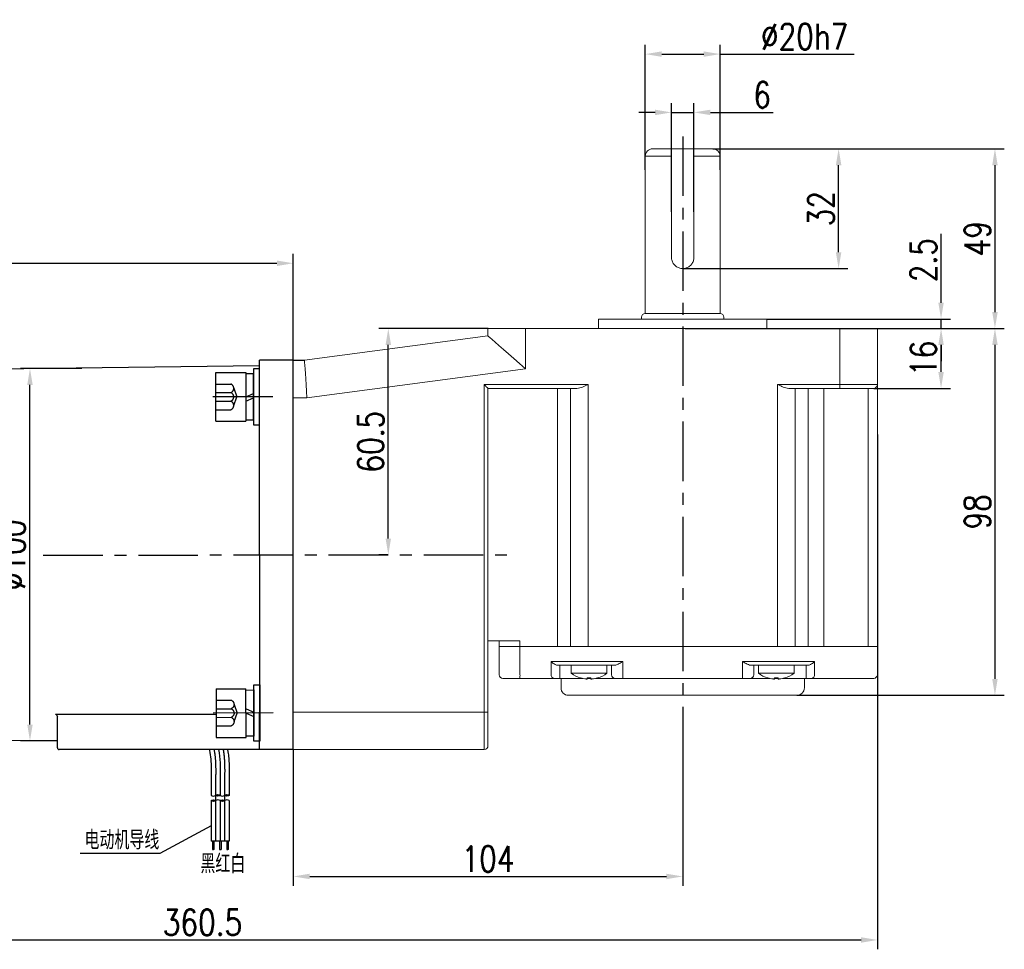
# Model space of a CAD drawing. Header units: inches. Extents: x 675 to 6233, y 11 to 1887.
# Tile 34 of 48: x 4597 to 4807, y 1348 to 1546. Entities that reach past the tile are written whole.
import ezdxf

# ---------------------------------------------------------------- set-up
doc = ezdxf.new("R2010")
doc.units = ezdxf.units.IN
doc.header["$LTSCALE"] = 10
doc.header["$MEASUREMENT"] = 0
doc.linetypes.add('CENTER', pattern=[10.16, 6.35, -1.27, 1.27, -1.27])
doc.linetypes.add('HIDDEN', pattern=[1.905, 1.27, -0.635])
for name, color, linetype in [('1轮廓实线层', 7, 'Continuous'), ('2细线层', 4, 'Continuous'), ('3中心线层', 1, 'CENTER'), ('4虚线层', 6, 'HIDDEN'), ('5剖面线层', 2, 'Continuous'), ('6文字层', 3, 'Continuous'), ('7标注层', 4, 'Continuous')]:
    doc.layers.add(name, color=color, linetype=linetype)
doc.styles.add('PC_TEXTSTYLE', font='isocp.shx', dxfattribs={"width": 0.8, "bigfont": 'HZFS.SHX'})
doc.styles.add('TH_GBDIM', font='romans.shx', dxfattribs={"width": 0.8, "bigfont": 'gbcbig.shx'})
doc.dimstyles.new('TH_GBDIM', dxfattribs={"dimtxt": 3.5, "dimasz": 2.5, "dimexe": 2, "dimexo": 0, "dimgap": 1, "dimtad": 1, "dimdec": 4, "dimdsep": 46, "dimtxsty": 'TH_GBDIM', "dimcen": 0.09, "dimclrd": 4, "dimclre": 4, "dimclrt": 3, "dimadec": 0, "dimazin": 0, "dimtfac": 1, "dimtdec": 4, "dimtmove": 0, "dimatfit": 3, "dimfxl": 1, "dimtzin": 0, "dimarcsym": 0})
pattern_1 = [(45, (4490.268, 1221.0922), (1.436841, -1.436841), [])]
pattern_2 = [(45, (4488.348, 1221.0922), (1.436841, -1.436841), [])]

# ---------------------------------------------------------------- blocks, each defined once
blk = doc.blocks.new('*D94')
at = {"layer": '7标注层', "color": 4, "lineweight": -2, "transparency": 16777216}
for p, q in [((4491.92, 1431.99), (4491.92, 1496.33)), ((4655.52, 1431.99), (4655.52, 1496.33)), ((4495.42, 1494.33), (4652.02, 1494.33))]:
    blk.add_line(p, q, dxfattribs=at)
at = {"layer": '7标注层', "color": 4, "transparency": 16777216}
for points in [[(4495.42, 1494.91), (4495.42, 1493.74), (4491.92, 1494.33)], [(4652.02, 1494.91), (4652.02, 1493.74), (4655.52, 1494.33)]]:
    blk.add_solid(points, dxfattribs=at)
at = {"layer": 'Defpoints', "color": 0, "transparency": 16777216}
for p in [(4655.52, 1494.33), (4491.92, 1431.99), (4655.52, 1431.99)]:
    blk.add_point(p, dxfattribs=at)
at = {"layer": '7标注层', "color": 3, "transparency": 16777216, "insert": (4573.72, 1498.08), "char_height": 5.5, "attachment_point": 5, "style": 'TH_GBDIM'}
blk.add_mtext('204.5', dxfattribs=at)
blk = doc.blocks.new('*D95')
at = {"layer": '7标注层', "color": 4, "lineweight": -2, "transparency": 16777216}
for p, q in [((4610.32, 1471.83), (4597.26, 1471.83)), ((4599.26, 1395.73), (4599.26, 1468.33)), ((4605.12, 1392.23), (4597.26, 1392.23))]:
    blk.add_line(p, q, dxfattribs=at)
at = {"layer": '7标注层', "color": 4, "transparency": 16777216}
for points in [[(4598.68, 1468.33), (4599.84, 1468.33), (4599.26, 1471.83)], [(4598.68, 1395.73), (4599.84, 1395.73), (4599.26, 1392.23)]]:
    blk.add_solid(points, dxfattribs=at)
at = {"layer": 'Defpoints', "color": 0, "transparency": 16777216}
for p in [(4599.26, 1471.83), (4610.32, 1471.83), (4605.12, 1392.23)]:
    blk.add_point(p, dxfattribs=at)
at = {"layer": '7标注层', "color": 3, "transparency": 16777216, "insert": (4595.51, 1431.99), "char_height": 5.5, "attachment_point": 5, "rotation": 90, "style": 'TH_GBDIM'}
blk.add_mtext('%%C100', dxfattribs=at)
blk = doc.blocks.new('*D97')
at = {"layer": '7标注层', "color": 4, "lineweight": -2, "transparency": 16777216}
for p, q in [((4738.72, 1396.14), (4738.72, 1361.27)), ((4655.52, 1390.39), (4655.52, 1361.27)), ((4659.02, 1363.27), (4735.22, 1363.27))]:
    blk.add_line(p, q, dxfattribs=at)
at = {"layer": '7标注层', "color": 4, "transparency": 16777216}
for points in [[(4659.02, 1363.85), (4659.02, 1362.68), (4655.52, 1363.27)], [(4735.22, 1363.85), (4735.22, 1362.68), (4738.72, 1363.27)]]:
    blk.add_solid(points, dxfattribs=at)
at = {"layer": 'Defpoints', "color": 0, "transparency": 16777216}
for p in [(4738.72, 1396.14), (4655.52, 1390.39), (4738.72, 1363.27)]:
    blk.add_point(p, dxfattribs=at)
at = {"layer": '7标注层', "color": 3, "transparency": 16777216, "insert": (4697.12, 1367.02), "char_height": 5.5, "attachment_point": 5, "style": 'TH_GBDIM'}
blk.add_mtext('104', dxfattribs=at)
blk = doc.blocks.new('*D105')
at = {"layer": '7标注层', "color": 4, "lineweight": -2, "transparency": 16777216}
for p, q in [((4697.12, 1480.39), (4673.82, 1480.39)), ((4675.82, 1435.49), (4675.82, 1476.89)), ((4675.82, 1431.99), (4673.82, 1431.99))]:
    blk.add_line(p, q, dxfattribs=at)
at = {"layer": '7标注层', "color": 4, "transparency": 16777216}
for points in [[(4675.24, 1476.89), (4676.4, 1476.89), (4675.82, 1480.39)], [(4675.24, 1435.49), (4676.4, 1435.49), (4675.82, 1431.99)]]:
    blk.add_solid(points, dxfattribs=at)
at = {"layer": 'Defpoints', "color": 0, "transparency": 16777216}
for p in [(4675.82, 1480.39), (4697.12, 1480.39), (4675.82, 1431.99)]:
    blk.add_point(p, dxfattribs=at)
at = {"layer": '7标注层', "color": 3, "transparency": 16777216, "insert": (4672.07, 1456.19), "char_height": 5.5, "attachment_point": 5, "rotation": 90, "style": 'TH_GBDIM'}
blk.add_mtext('60.5', dxfattribs=at)
blk = doc.blocks.new('*D106')
at = {"layer": '7标注层', "color": 4, "lineweight": -2, "transparency": 16777216}
for p, q in [((4780.32, 1480.39), (4795.91, 1480.39)), ((4793.91, 1471.09), (4793.91, 1476.89)), ((4779.52, 1467.59), (4795.91, 1467.59))]:
    blk.add_line(p, q, dxfattribs=at)
at = {"layer": '7标注层', "color": 4, "transparency": 16777216}
for points in [[(4793.33, 1476.89), (4794.49, 1476.89), (4793.91, 1480.39)], [(4793.33, 1471.09), (4794.49, 1471.09), (4793.91, 1467.59)]]:
    blk.add_solid(points, dxfattribs=at)
at = {"layer": 'Defpoints', "color": 0, "transparency": 16777216}
for p in [(4780.32, 1480.39), (4793.91, 1480.39), (4779.52, 1467.59)]:
    blk.add_point(p, dxfattribs=at)
at = {"layer": '7标注层', "color": 3, "transparency": 16777216, "insert": (4790.16, 1473.99), "char_height": 5.5, "attachment_point": 5, "rotation": 90, "style": 'TH_GBDIM'}
blk.add_mtext('16', dxfattribs=at)
blk = doc.blocks.new('*D107')
at = {"layer": '7标注层', "color": 4, "lineweight": -2, "transparency": 16777216}
for p, q in [((4780.32, 1480.39), (4807.42, 1480.39)), ((4805.42, 1476.89), (4805.42, 1405.49)), ((4763.12, 1401.99), (4807.42, 1401.99))]:
    blk.add_line(p, q, dxfattribs=at)
at = {"layer": '7标注层', "color": 4, "transparency": 16777216}
for points in [[(4804.84, 1476.89), (4806.01, 1476.89), (4805.42, 1480.39)], [(4804.84, 1405.49), (4806.01, 1405.49), (4805.42, 1401.99)]]:
    blk.add_solid(points, dxfattribs=at)
at = {"layer": 'Defpoints', "color": 0, "transparency": 16777216}
for p in [(4780.32, 1480.39), (4763.12, 1401.99), (4805.42, 1401.99)]:
    blk.add_point(p, dxfattribs=at)
at = {"layer": '7标注层', "color": 3, "transparency": 16777216, "insert": (4801.67, 1441.19), "char_height": 5.5, "attachment_point": 5, "rotation": 90, "style": 'TH_GBDIM'}
blk.add_mtext('98', dxfattribs=at)
blk = doc.blocks.new('*D98')
at = {"layer": '7标注层', "color": 4, "lineweight": -2, "transparency": 16777216}
for p, q in [((4745.12, 1518.79), (4807.42, 1518.79)), ((4805.42, 1515.29), (4805.42, 1483.89)), ((4769.86, 1480.39), (4807.42, 1480.39))]:
    blk.add_line(p, q, dxfattribs=at)
at = {"layer": '7标注层', "color": 4, "transparency": 16777216}
for points in [[(4804.84, 1515.29), (4806.01, 1515.29), (4805.42, 1518.79)], [(4804.84, 1483.89), (4806.01, 1483.89), (4805.42, 1480.39)]]:
    blk.add_solid(points, dxfattribs=at)
at = {"layer": 'Defpoints', "color": 0, "transparency": 16777216}
for p in [(4745.12, 1518.79), (4769.86, 1480.39), (4805.42, 1480.39)]:
    blk.add_point(p, dxfattribs=at)
at = {"layer": '7标注层', "color": 3, "transparency": 16777216, "insert": (4801.67, 1499.57), "char_height": 5.5, "attachment_point": 5, "rotation": 90, "style": 'TH_GBDIM'}
blk.add_mtext('49', dxfattribs=at)
blk = doc.blocks.new('*D99')
at = {"layer": '7标注层', "color": 4, "lineweight": -2, "transparency": 16777216}
for p, q in [((4745.12, 1518.79), (4774.02, 1518.79)), ((4772.02, 1496.69), (4772.02, 1515.29)), ((4738.72, 1493.19), (4774.02, 1493.19))]:
    blk.add_line(p, q, dxfattribs=at)
at = {"layer": '7标注层', "color": 4, "transparency": 16777216}
for points in [[(4771.44, 1515.29), (4772.61, 1515.29), (4772.02, 1518.79)], [(4771.44, 1496.69), (4772.61, 1496.69), (4772.02, 1493.19)]]:
    blk.add_solid(points, dxfattribs=at)
at = {"layer": 'Defpoints', "color": 0, "transparency": 16777216}
for p in [(4745.12, 1518.79), (4772.02, 1518.79), (4738.72, 1493.19)]:
    blk.add_point(p, dxfattribs=at)
at = {"layer": '7标注层', "color": 3, "transparency": 16777216, "insert": (4768.27, 1505.99), "char_height": 5.5, "attachment_point": 5, "rotation": 90, "style": 'TH_GBDIM'}
blk.add_mtext('32', dxfattribs=at)
blk = doc.blocks.new('*D101')
at = {"layer": '7标注层', "color": 4, "lineweight": -2, "transparency": 16777216}
for p, q in [((4736.32, 1505.35), (4736.32, 1528.57)), ((4741.12, 1505.35), (4741.12, 1528.57)), ((4732.82, 1526.57), (4729.32, 1526.57)), ((4736.32, 1526.57), (4741.12, 1526.57)), ((4744.62, 1526.57), (4758.05, 1526.57))]:
    blk.add_line(p, q, dxfattribs=at)
at = {"layer": '7标注层', "color": 4, "transparency": 16777216}
for points in [[(4732.82, 1527.15), (4732.82, 1525.99), (4736.32, 1526.57)], [(4744.62, 1527.15), (4744.62, 1525.99), (4741.12, 1526.57)]]:
    blk.add_solid(points, dxfattribs=at)
at = {"layer": 'Defpoints', "color": 0, "transparency": 16777216}
for p in [(4741.12, 1526.57), (4736.32, 1505.35), (4741.12, 1505.35)]:
    blk.add_point(p, dxfattribs=at)
at = {"layer": '7标注层', "color": 3, "transparency": 16777216, "insert": (4755.68, 1530.32), "char_height": 5.5, "attachment_point": 5, "style": 'TH_GBDIM'}
blk.add_mtext('6', dxfattribs=at)
blk = doc.blocks.new('*D102')
at = {"layer": '7标注层', "color": 4, "lineweight": -2, "transparency": 16777216}
for p, q in [((4793.91, 1485.89), (4793.91, 1500.61)), ((4756.72, 1482.39), (4795.91, 1482.39)), ((4793.91, 1480.39), (4793.91, 1482.39)), ((4739.26, 1480.39), (4795.91, 1480.39)), ((4793.91, 1476.89), (4793.91, 1473.39))]:
    blk.add_line(p, q, dxfattribs=at)
at = {"layer": '7标注层', "color": 4, "transparency": 16777216}
for points in [[(4793.33, 1485.89), (4794.49, 1485.89), (4793.91, 1482.39)], [(4793.33, 1476.89), (4794.49, 1476.89), (4793.91, 1480.39)]]:
    blk.add_solid(points, dxfattribs=at)
at = {"layer": 'Defpoints', "color": 0, "transparency": 16777216}
for p in [(4756.72, 1482.39), (4793.91, 1482.39), (4739.26, 1480.39)]:
    blk.add_point(p, dxfattribs=at)
at = {"layer": '7标注层', "color": 3, "transparency": 16777216, "insert": (4790.16, 1495), "char_height": 5.5, "attachment_point": 5, "rotation": 90, "style": 'TH_GBDIM'}
blk.add_mtext('2.5', dxfattribs=at)
blk = doc.blocks.new('*D93')
at = {"layer": '7标注层', "color": 4, "lineweight": -2, "transparency": 16777216}
for p, q in [((4491.92, 1464.16), (4491.92, 1347.69)), ((4780.32, 1457.74), (4780.32, 1347.69)), ((4495.42, 1349.69), (4776.82, 1349.69))]:
    blk.add_line(p, q, dxfattribs=at)
at = {"layer": '7标注层', "color": 4, "transparency": 16777216}
for points in [[(4495.42, 1350.28), (4495.42, 1349.11), (4491.92, 1349.69)], [(4776.82, 1350.28), (4776.82, 1349.11), (4780.32, 1349.69)]]:
    blk.add_solid(points, dxfattribs=at)
at = {"layer": 'Defpoints', "color": 0, "transparency": 16777216}
for p in [(4491.92, 1464.16), (4780.32, 1457.74), (4780.32, 1349.69)]:
    blk.add_point(p, dxfattribs=at)
at = {"layer": '7标注层', "color": 3, "transparency": 16777216, "insert": (4636.12, 1353.44), "char_height": 5.5, "attachment_point": 5, "style": 'TH_GBDIM'}
blk.add_mtext('360.5', dxfattribs=at)
blk = doc.blocks.new('GB／T70.1M8M12')
at = {"layer": '1轮廓实线层'}
for p, q in [((0, -6.5), (0, 6.5)), ((0, 6.5), (8, 6.5)), ((8, 6.5), (8, -6.5)), ((0, -6.5), (8, -6.5))]:
    blk.add_line(p, q, dxfattribs=at)
at = {"layer": '3中心线层'}
blk.add_line((15.26, 0), (-0.8, 0), dxfattribs=at)
at = {"layer": '4虚线层'}
for p, q in [((0, 3.43), (4, 3.43)), ((0, 1.14), (4, 1.14)), ((4.8, 2.29), (5.65, 0)), ((4.8, -2.29), (5.65, 0)), ((0, -1.14), (4, -1.14)), ((0, -3.43), (4, -3.43))]:
    blk.add_line(p, q, dxfattribs=at)
for centre in [(3.58, 2.29), (3.58, 0), (3.58, -2.29)]:
    blk.add_arc(centre, 1.22, 290.0384, 69.9616, dxfattribs=at)
blk = doc.blocks.new('GB848_8_1.6_R')
at = {"layer": '1轮廓实线层'}
for p, q in [((-4.2, 1.6), (-7.5, 1.6)), ((-7.5, 1.6), (-7.5, 0)), ((-7.5, 0), (-4.2, 0)), ((4.2, 1.6), (-4.2, 1.6)), ((-4.2, 0), (4.2, 0)), ((7.5, 1.6), (4.2, 1.6)), ((4.2, 0), (7.5, 0)), ((7.5, 0), (7.5, 1.6))]:
    blk.add_line(p, q, dxfattribs=at)
blk = doc.blocks.new('GB93_8_1.05_R')
at = {"layer": '1轮廓实线层'}
for p, q in [((6.15, 2.1), (-6.15, 2.1)), ((-6.15, 2.1), (-6.15, 0)), ((-6.15, 0), (6.15, 0)), ((0, 0), (-0.9, 2.1)), ((1.13, 0), (0.23, 2.1)), ((6.15, 0), (6.15, 2.1))]:
    blk.add_line(p, q, dxfattribs=at)
blk = doc.blocks.new('*D348')
at = {"layer": '7标注层', "color": 4, "lineweight": -2, "transparency": 16777216}
for p, q in [((4730.72, 1514.27), (4730.72, 1541.03)), ((4746.72, 1514.27), (4746.72, 1541.03)), ((4734.22, 1539.03), (4743.22, 1539.03)), ((4746.72, 1539.03), (4775.38, 1539.03))]:
    blk.add_line(p, q, dxfattribs=at)
at = {"layer": '7标注层', "color": 4, "transparency": 16777216}
for points in [[(4734.22, 1539.61), (4734.22, 1538.45), (4730.72, 1539.03)], [(4743.22, 1539.61), (4743.22, 1538.45), (4746.72, 1539.03)]]:
    blk.add_solid(points, dxfattribs=at)
at = {"layer": 'Defpoints', "color": 0, "transparency": 16777216}
for p in [(4746.72, 1539.03), (4730.72, 1514.27), (4746.72, 1514.27)]:
    blk.add_point(p, dxfattribs=at)
at = {"layer": '7标注层', "color": 3, "transparency": 16777216, "insert": (4764.75, 1542.78), "char_height": 5.5, "attachment_point": 5, "style": 'TH_GBDIM'}
blk.add_mtext('\\A1;%%c20h7', dxfattribs=at)

msp = doc.modelspace()

# ---------------------------------------------------------------- hatches: boundary and pattern name
at = {"layer": '5剖面线层'}
h = msp.add_hatch(dxfattribs=at)
h.set_pattern_fill('ANSI31', color=256, scale=0.64, angle=90, style=0)
h.set_pattern_definition(pattern_2)
edge = h.paths.add_edge_path()
edge.add_spline(control_points=[(4638.929868, 1380.594181), (4639.089868, 1380.674181), (4639.409868, 1380.834181), (4639.729868, 1380.674181), (4639.889868, 1380.594181)], knot_values=[0, 0, 0, 0, 0.5059644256, 1.0119288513, 1.0119288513, 1.0119288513, 1.0119288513], degree=3, periodic=0)
edge.add_spline(control_points=[(4639.889868, 1380.594181), (4639.729868, 1380.514181), (4639.409868, 1380.354181), (4639.089868, 1380.514181), (4638.929868, 1380.594181)], knot_values=[0, 0, 0, 0, 0.5059644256, 1.0119288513, 1.0119288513, 1.0119288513, 1.0119288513], degree=3, periodic=0)
h = msp.add_hatch(dxfattribs=at)
h.set_pattern_fill('ANSI31', color=256, scale=0.64, angle=90, style=0)
h.set_pattern_definition(pattern_1)
edge = h.paths.add_edge_path()
edge.add_spline(control_points=[(4640.849868, 1380.594181), (4641.009868, 1380.674181), (4641.329868, 1380.834181), (4641.649868, 1380.674181), (4641.809868, 1380.594181)], knot_values=[0, 0, 0, 0, 0.5059644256, 1.0119288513, 1.0119288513, 1.0119288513, 1.0119288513], degree=3, periodic=0)
edge.add_spline(control_points=[(4641.809868, 1380.594181), (4641.649868, 1380.514181), (4641.329868, 1380.354181), (4641.009868, 1380.514181), (4640.849868, 1380.594181)], knot_values=[0, 0, 0, 0, 0.5059644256, 1.0119288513, 1.0119288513, 1.0119288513, 1.0119288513], degree=3, periodic=0)
h = msp.add_hatch(dxfattribs=at)
h.set_pattern_fill('ANSI31', color=256, scale=0.64, angle=90, style=0)
h.set_pattern_definition(pattern_2)
edge = h.paths.add_edge_path()
edge.add_spline(control_points=[(4638.929868, 1379.474181), (4638.769868, 1379.394181), (4638.449868, 1379.234181), (4638.129868, 1379.394181), (4637.969868, 1379.474181)], knot_values=[0, 0, 0, 0, 0.5059644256, 1.0119288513, 1.0119288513, 1.0119288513, 1.0119288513], degree=3, periodic=0)
edge.add_spline(control_points=[(4637.969868, 1379.474181), (4638.129868, 1379.554181), (4638.449868, 1379.714181), (4638.769868, 1379.554181), (4638.929868, 1379.474181)], knot_values=[0, 0, 0, 0, 0.5059644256, 1.0119288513, 1.0119288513, 1.0119288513, 1.0119288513], degree=3, periodic=0)
h = msp.add_hatch(dxfattribs=at)
h.set_pattern_fill('ANSI31', color=256, scale=0.64, angle=90, style=0)
h.set_pattern_definition(pattern_1)
edge = h.paths.add_edge_path()
edge.add_spline(control_points=[(4640.849868, 1379.474181), (4640.689868, 1379.394181), (4640.369868, 1379.234181), (4640.049868, 1379.394181), (4639.889868, 1379.474181)], knot_values=[0, 0, 0, 0, 0.5059644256, 1.0119288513, 1.0119288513, 1.0119288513, 1.0119288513], degree=3, periodic=0)
edge.add_spline(control_points=[(4639.889868, 1379.474181), (4640.049868, 1379.554181), (4640.369868, 1379.714181), (4640.689868, 1379.554181), (4640.849868, 1379.474181)], knot_values=[0, 0, 0, 0, 0.5059644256, 1.0119288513, 1.0119288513, 1.0119288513, 1.0119288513], degree=3, periodic=0)

# ---------------------------------------------------------------- linework, layer by layer
at = {"linetype": 'Continuous', "lineweight": 15}
for p, q in [((4732.317382, 1518.79117), (4745.117381, 1518.79117)), ((4730.71504, 1483.59117), (4730.718215, 1517.191173)), ((4730.715041, 1483.59117), (4730.717382, 1517.191173)), ((4736.317381, 1517.191173), (4730.717382, 1517.191173)), ((4736.317381, 1495.591171), (4736.317381, 1517.191173)), ((4741.117382, 1517.191173), (4741.117382, 1495.591171)), ((4746.717381, 1517.191173), (4741.117382, 1517.191173)), ((4746.717381, 1517.191173), (4746.71504, 1483.59117)), ((4746.717381, 1517.191173), (4746.71504, 1483.59117)), ((4746.71504, 1483.59117), (4730.715041, 1483.59117)), ((4720.71504, 1482.391171), (4756.715041, 1482.391171)), ((4697.115043, 1478.791172), (4697.115043, 1480.391173)), ((4697.115043, 1480.391173), (4705.115041, 1480.391173)), ((4705.115041, 1480.391173), (4705.115041, 1471.782316)), ((4705.115041, 1480.391173), (4772.31504, 1480.391173)), ((4772.31504, 1480.391173), (4780.315038, 1480.391173)), ((4772.31504, 1468.391172), (4772.31504, 1480.391173)), ((4780.315038, 1480.391173), (4780.315038, 1468.391172)), ((4657.915041, 1473.591171), (4697.115043, 1478.791172)), ((4705.115041, 1471.782316), (4658.443341, 1465.591171)), ((4696.315041, 1468.391172), (4718.512752, 1468.391172)), ((4696.315041, 1398.39117), (4696.315041, 1468.391172)), ((4718.512752, 1468.391172), (4718.512752, 1412.391172)), ((4758.979982, 1468.391172), (4772.31504, 1468.391172)), ((4758.979982, 1412.391172), (4758.979982, 1468.391172)), ((4772.31504, 1468.391172), (4780.315038, 1468.391172)), ((4772.31504, 1468.391172), (4772.31504, 1467.591172)), ((4780.315038, 1468.391172), (4780.315038, 1412.391172)), ((4716.112752, 1467.591172), (4697.115043, 1467.591172)), ((4697.115043, 1467.591172), (4697.115043, 1398.39117)), ((4711.970904, 1467.591172), (4711.970904, 1412.391172)), ((4714.753982, 1412.391172), (4714.753982, 1467.591172)), ((4772.31504, 1467.591172), (4761.379984, 1467.591172)), ((4762.738752, 1467.591172), (4762.738752, 1412.391172)), ((4765.514502, 1467.591172), (4765.514502, 1412.391172)), ((4768.856168, 1467.591172), (4768.856168, 1412.391172)), ((4779.515043, 1467.591172), (4772.31504, 1467.591172)), ((4778.31504, 1412.391172), (4778.31504, 1467.591172)), ((4658.443341, 1465.591171), (4655.515042, 1465.591171)), ((4697.115043, 1413.591171), (4703.946943, 1413.591171)), ((4699.515042, 1412.391172), (4699.515042, 1413.591171)), ((4699.515042, 1406.391172), (4699.515042, 1412.391172)), ((4699.515042, 1412.391172), (4703.946943, 1412.391172)), ((4703.946943, 1412.391172), (4699.515042, 1412.391172)), ((4703.946943, 1413.591171), (4703.946943, 1412.391172)), ((4703.946943, 1412.391172), (4703.946943, 1406.391172)), ((4703.946943, 1412.391172), (4711.970904, 1412.391172)), ((4703.946943, 1412.391172), (4711.970904, 1412.391172)), ((4714.753982, 1412.391172), (4711.970904, 1412.391172)), ((4711.970904, 1412.391172), (4714.753982, 1412.391172)), ((4714.753982, 1412.391172), (4718.512752, 1412.391172)), ((4718.512752, 1412.391172), (4714.753982, 1412.391172)), ((4758.979982, 1412.391172), (4718.512752, 1412.391172)), ((4718.512752, 1412.391172), (4758.979982, 1412.391172)), ((4758.979982, 1412.391172), (4762.738752, 1412.391172)), ((4762.738752, 1412.391172), (4758.979982, 1412.391172)), ((4762.738752, 1412.391172), (4765.514502, 1412.391172)), ((4762.738752, 1412.391172), (4765.514502, 1412.391172)), ((4765.514502, 1412.391172), (4768.856168, 1412.391172)), ((4765.514502, 1412.391172), (4768.856168, 1412.391172)), ((4768.856168, 1412.391172), (4778.31504, 1412.391172)), ((4768.856168, 1412.391172), (4778.31504, 1412.391172)), ((4778.31504, 1412.391172), (4780.315038, 1412.391172)), ((4780.315038, 1412.391172), (4778.31504, 1412.391172)), ((4780.315038, 1412.391172), (4780.315038, 1406.391172)), ((4710.618883, 1409.191171), (4711.970904, 1409.191171)), ((4710.618883, 1406.391172), (4710.618883, 1409.191171)), ((4711.970904, 1409.191171), (4714.753982, 1409.191171)), ((4712.722657, 1408.391173), (4712.16308, 1408.391173)), ((4712.450473, 1408.391173), (4712.450473, 1406.391172)), ((4715.505736, 1408.391173), (4712.722657, 1408.391173)), ((4714.753982, 1409.191171), (4718.512752, 1409.191171)), ((4718.512752, 1408.391173), (4715.505736, 1408.391173)), ((4718.512752, 1409.191171), (4725.915041, 1409.191171)), ((4724.126187, 1408.391173), (4718.512752, 1408.391173)), ((4723.515041, 1406.391172), (4723.515041, 1408.391173)), ((4725.915041, 1409.191171), (4725.915041, 1406.391172)), ((4751.515043, 1409.191171), (4758.979982, 1409.191171)), ((4751.515043, 1406.391172), (4751.515043, 1409.191171)), ((4758.979982, 1408.391173), (4753.303894, 1408.391173)), ((4753.915042, 1408.391173), (4753.915042, 1406.391172)), ((4758.979982, 1409.191171), (4762.738752, 1409.191171)), ((4761.987001, 1408.391173), (4758.979982, 1408.391173)), ((4764.76275, 1408.391173), (4761.987001, 1408.391173)), ((4762.738752, 1409.191171), (4765.514502, 1409.191171)), ((4765.333772, 1408.391173), (4764.76275, 1408.391173)), ((4765.056917, 1406.391172), (4765.056917, 1408.391173)), ((4765.514502, 1409.191171), (4766.880739, 1409.191171)), ((4766.880739, 1409.191171), (4766.880739, 1406.391172)), ((4703.860563, 1405.591173), (4700.315042, 1405.591173)), ((4711.229414, 1405.591173), (4703.860563, 1405.591173)), ((4712.450473, 1405.591173), (4711.229414, 1405.591173)), ((4712.450473, 1405.591173), (4712.450473, 1406.391172)), ((4717.348024, 1405.591173), (4712.450473, 1405.591173)), ((4714.915041, 1406.681413), (4718.715041, 1406.681413)), ((4718.323041, 1405.47453), (4718.323041, 1405.702944)), ((4718.715041, 1405.591173), (4718.323041, 1405.591173)), ((4718.715041, 1406.681413), (4722.515041, 1406.681413)), ((4718.715041, 1405.591173), (4718.715041, 1405.692236)), ((4719.107041, 1405.591173), (4718.715041, 1405.591173)), ((4719.107041, 1405.702944), (4719.107041, 1405.47453)), ((4724.315041, 1405.591173), (4720.082058, 1405.591173)), ((4725.915041, 1405.591173), (4724.315041, 1405.591173)), ((4725.915041, 1405.591173), (4725.915041, 1406.391172)), ((4751.515043, 1405.591173), (4725.915041, 1405.591173)), ((4751.515043, 1405.591173), (4751.515043, 1406.391172)), ((4753.11504, 1405.591173), (4751.515043, 1405.591173)), ((4757.348025, 1405.591173), (4753.11504, 1405.591173)), ((4754.915041, 1406.681413), (4758.715042, 1406.681413)), ((4758.32304, 1405.47453), (4758.32304, 1405.702944)), ((4758.715042, 1405.591173), (4758.32304, 1405.591173)), ((4758.715042, 1406.681413), (4762.515041, 1406.681413)), ((4758.715042, 1405.692236), (4758.715042, 1405.591173)), ((4759.107041, 1405.591173), (4758.715042, 1405.591173)), ((4759.107041, 1405.702944), (4759.107041, 1405.47453)), ((4765.056917, 1405.591173), (4760.082057, 1405.591173)), ((4765.056917, 1406.391172), (4765.056917, 1405.591173)), ((4766.272798, 1405.591173), (4765.056917, 1405.591173)), ((4768.456167, 1405.591173), (4766.272798, 1405.591173)), ((4777.91504, 1405.591173), (4768.456167, 1405.591173)), ((4779.515043, 1405.591173), (4777.91504, 1405.591173)), ((4763.115042, 1401.991172), (4714.315041, 1401.991172)), ((4655.515042, 1398.39117), (4696.315041, 1398.39117)), ((4696.315041, 1390.391169), (4696.315041, 1398.39117)), ((4696.315041, 1398.39117), (4697.115043, 1398.39117)), ((4697.115043, 1398.39117), (4697.115043, 1391.191171)), ((4696.315041, 1390.391169), (4655.515042, 1390.391169))]:
    msp.add_line(p, q, dxfattribs=at)
for p, q in [((4655.515042, 1473.591171), (4648.315042, 1473.591171)), ((4655.515042, 1473.591171), (4648.315042, 1473.591171)), ((4655.515042, 1473.591171), (4648.315042, 1473.591171)), ((4648.315042, 1431.991171), (4648.315042, 1473.591171)), ((4655.515042, 1473.591171), (4648.315042, 1473.591171)), ((4648.315042, 1472.397128), (4553.915042, 1471.265213)), ((4648.315042, 1431.991171), (4648.315042, 1465.591171)), ((4648.315042, 1431.991171), (4648.315042, 1465.591171)), ((4648.315042, 1431.991171), (4648.315042, 1465.591171)), ((4648.315042, 1431.991171), (4648.315042, 1398.391171)), ((4648.315042, 1431.991171), (4648.315042, 1398.391171)), ((4648.315042, 1431.991171), (4648.315042, 1398.391171)), ((4648.315042, 1431.991171), (4648.315042, 1398.391171)), ((4604.715042, 1397.967595), (4639.024393, 1397.948659)), ((4605.115042, 1390.791171), (4605.115042, 1397.377878)), ((4648.315042, 1390.391171), (4648.315042, 1398.391171)), ((4648.315042, 1390.391171), (4648.315042, 1398.391171)), ((4648.315042, 1390.391171), (4648.315042, 1398.391171)), ((4648.315042, 1390.391171), (4648.315042, 1398.391171)), ((4605.115042, 1392.228618), (4553.915042, 1392.717128)), ((4648.315042, 1390.391171), (4605.515042, 1390.391171)), ((4648.315042, 1390.391171), (4644.875855, 1390.391171)), ((4655.515042, 1390.391171), (4648.315042, 1390.391171)), ((4655.515042, 1390.391171), (4648.315042, 1390.391171)), ((4655.515042, 1390.391171), (4648.315042, 1390.391171)), ((4655.515042, 1390.391169), (4648.315042, 1390.391169))]:
    msp.add_line(p, q)
at = {"color": 4}
msp.add_line((4627.026338, 1368.172546), (4609.998716, 1368.172546), dxfattribs=at)
at = {"linetype": 'Continuous', "lineweight": 15, "flags": 128}
for points in [[(4705.115041, 1471.782316), (4703.863565, 1472.878743), (4702.642906, 1473.948173), (4701.483117, 1474.964271), (4700.412759, 1475.902019), (4699.458188, 1476.738326), (4698.642906, 1477.452598), (4697.98699, 1478.027252), (4697.506589, 1478.448133), (4697.213533, 1478.70488), (4697.115043, 1478.791172)], [(4657.915041, 1473.591171), (4657.923069, 1473.469634), (4657.946899, 1473.108713), (4657.985821, 1472.519375), (4658.038637, 1471.719528), (4658.103755, 1470.733474), (4658.179191, 1469.591172), (4658.262649, 1468.327333), (4658.351603, 1466.980357), (4658.443341, 1465.591171)], [(4697.115043, 1467.591172), (4697.102886, 1467.603325), (4697.066796, 1467.639417), (4697.007862, 1467.698352), (4696.927878, 1467.778337), (4696.829271, 1467.876942), (4696.715042, 1467.991171), (4696.588656, 1468.117555), (4696.453959, 1468.252253), (4696.315041, 1468.391172)], [(4720.518134, 1405.702944), (4720.520838, 1405.698259), (4720.52277, 1405.694915), (4720.523929, 1405.692906), (4720.524315, 1405.692236)], [(4756.905767, 1405.692236), (4756.906155, 1405.692906), (4756.907314, 1405.694915), (4756.909245, 1405.698259), (4756.911948, 1405.702944)]]:
    msp.add_lwpolyline(points, dxfattribs=at)
at = {"linetype": 'Continuous', "lineweight": 15}
for centre, radius, start, end in [((4732.317381, 1517.191173), 1.6, 90, 180), ((4745.117381, 1517.191173), 1.6, 0, 90), ((4730.715041, 1482.791172), 0.8, 90, 180), ((4746.715041, 1482.791172), 0.8, 0, 90), ((4779.515041, 1468.391172), 0.8, 270, 0), ((4700.315041, 1406.391172), 0.8, 180, 270), ((4702.029944, 1406.193499), 1.927165, 341.78733277, 5.88729668), ((4711.338844, 1406.307653), 0.724789, 173.3830038, 261.31615574), ((4718.715041, 1411.831172), 6.4, 233.57642636, 253.57863839), ((4719.166717, 1404.39412), 2.607106, 149.86616415, 150.13789074), ((4718.715041, 1411.831172), 6.387984, 253.60467145, 264.32211011), ((4718.715041, 1412.873439), 7.181202, 266.87084227, 273.12915773), ((4718.715041, 1411.831172), 6.387984, 275.67788989, 286.39532855), ((4718.715041, 1411.831172), 6.4, 286.42136161, 306.42357364), ((4724.315041, 1406.391172), 0.8, 180, 270), ((4753.115041, 1406.391172), 0.8, 270, 0), ((4758.715041, 1411.831172), 6.4, 233.57642636, 253.57863839), ((4758.715041, 1411.831172), 6.387984, 253.60467145, 264.32211011), ((4758.715041, 1412.873453), 7.181216, 266.87084524, 273.12915476), ((4758.715041, 1411.831172), 6.387984, 275.67788989, 286.39532855), ((4763.349421, 1407.330119), 3.265561, 209.88651732, 210.10344743), ((4758.715041, 1411.831172), 6.4, 286.42136161, 306.42357364), ((4766.161602, 1406.306668), 0.724084, 278.8337087, 6.70192714), ((4779.515041, 1406.391172), 0.8, 270, 0), ((4714.315041, 1403.591172), 1.6, 180, 270), ((4763.115041, 1403.591172), 1.6, 270, 0), ((4696.315041, 1391.191172), 0.8, 270, 0)]:
    msp.add_arc(centre, radius, start, end, dxfattribs=at)
msp.add_arc((4605.515042, 1390.791171), 0.4, 180, 270)
for points, knots in [([(4736.317381, 1517.191173), (4736.317381, 1517.268201), (4736.317381, 1517.516253), (4736.317381, 1517.841461), (4736.317381, 1518.2168), (4736.317381, 1518.532357), (4736.317381, 1518.754642), (4736.317381, 1518.779736), (4736.317381, 1518.79117)], [0, 0, 0, 0, 0.0893867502, 0.2878510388, 0.3890629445, 0.6046349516, 0.8198459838, 1, 1, 1, 1]), ([(4741.117382, 1518.79117), (4741.117382, 1518.772788), (4741.117382, 1518.73546), (4741.117382, 1518.465146), (4741.117382, 1518.102975), (4741.117382, 1517.688358), (4741.117382, 1517.35247), (4741.117382, 1517.191173)], [0, 0, 0, 0, 0.2297467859, 0.4665281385, 0.6112404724, 0.8133134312, 1, 1, 1, 1]), ([(4741.117382, 1495.591171), (4741.092075, 1495.328149), (4741.04149, 1494.802399), (4740.648641, 1494.098149), (4740.060621, 1493.546356), (4739.307275, 1493.216855), (4738.494086, 1493.157457), (4737.722193, 1493.36082), (4737.056198, 1493.798216), (4736.561167, 1494.43877), (4736.340434, 1495.079988), (4736.322732, 1495.472524), (4736.317381, 1495.591171)], [0, 0, 0, 0, 0.1040376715, 0.2079589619, 0.3148682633, 0.423943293, 0.5298734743, 0.6324567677, 0.7362691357, 0.8440798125, 0.9528719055, 1, 1, 1, 1]), ([(4718.512752, 1468.391172), (4718.509309, 1468.389632), (4718.28707, 1468.290224), (4717.693087, 1468.028456), (4716.870532, 1467.679856), (4716.321272, 1467.615575), (4716.112752, 1467.591172)], [0, 0, 0, 0, 0.0041816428, 0.2699414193, 0.7228422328, 1, 1, 1, 1]), ([(4761.379984, 1467.591172), (4761.171464, 1467.615576), (4760.622203, 1467.679858), (4759.799643, 1468.028446), (4759.20567, 1468.290237), (4758.983425, 1468.389632), (4758.979982, 1468.391172)], [0, 0, 0, 0, 0.2771580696, 0.7300588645, 0.9958178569, 1, 1, 1, 1]), ([(4712.16308, 1408.391173), (4712.029526, 1408.404637), (4711.689748, 1408.438893), (4711.132485, 1408.725738), (4710.79158, 1409.014511), (4710.620258, 1409.189765), (4710.618883, 1409.191171)], [0, 0, 0, 0, 0.204354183, 0.5199027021, 0.9961464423, 1, 1, 1, 1]), ([(4725.915041, 1409.191171), (4725.912511, 1409.189711), (4725.866753, 1409.163298), (4725.545586, 1408.977779), (4725.033561, 1408.689509), (4724.474005, 1408.432596), (4724.221355, 1408.402507), (4724.126187, 1408.391173)], [0, 0, 0, 0, 0.0040080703, 0.0724948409, 0.5089773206, 0.8150423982, 1, 1, 1, 1]), ([(4753.303894, 1408.391173), (4753.208727, 1408.402507), (4752.956079, 1408.432597), (4752.396518, 1408.689505), (4751.884503, 1408.977792), (4751.563326, 1409.163294), (4751.517572, 1409.189711), (4751.515043, 1409.191171)], [0, 0, 0, 0, 0.1849569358, 0.4910228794, 0.9275060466, 0.9959926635, 1, 1, 1, 1]), ([(4766.880739, 1409.191171), (4766.879357, 1409.189766), (4766.707125, 1409.014593), (4766.365377, 1408.725836), (4765.807364, 1408.438933), (4765.467429, 1408.404652), (4765.333772, 1408.391173)], [0, 0, 0, 0, 0.0038512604, 0.4799287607, 0.7955146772, 1, 1, 1, 1]), ([(4718.083041, 1405.47453), (4718.109863, 1405.472124), (4718.163514, 1405.467312), (4718.235255, 1405.464259), (4718.28943, 1405.464871), (4718.31873, 1405.468663), (4718.321789, 1405.472826), (4718.323041, 1405.47453)], [0, 0, 0, 0, 0.21387939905, 0.42781099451, 0.64059289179, 0.85288347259, 1, 1, 1, 1]), ([(4719.107041, 1405.47453), (4719.109658, 1405.472124), (4719.114891, 1405.467312), (4719.155899, 1405.464259), (4719.216227, 1405.464871), (4719.283727, 1405.468664), (4719.328652, 1405.472826), (4719.347041, 1405.47453)], [0, 0, 0, 0, 0.213875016, 0.4278065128, 0.6405945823, 0.8528806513, 1, 1, 1, 1]), ([(4758.083042, 1405.47453), (4758.109864, 1405.472124), (4758.163514, 1405.467312), (4758.235255, 1405.464259), (4758.289429, 1405.464871), (4758.31873, 1405.468663), (4758.321789, 1405.472826), (4758.32304, 1405.47453)], [0, 0, 0, 0, 0.21387561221, 0.42780915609, 0.64059080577, 0.85288284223, 1, 1, 1, 1]), ([(4759.107041, 1405.47453), (4759.109657, 1405.472124), (4759.114889, 1405.467312), (4759.155898, 1405.464259), (4759.216228, 1405.464871), (4759.283728, 1405.468664), (4759.328652, 1405.472826), (4759.347042, 1405.47453)], [0, 0, 0, 0, 0.2138737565, 0.4278054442, 0.6405964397, 0.8528762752, 1, 1, 1, 1])]:
    msp.add_open_spline(points, degree=3, knots=knots, dxfattribs=at)
for points in [[(4720.71504, 1482.391171), (4720.71504, 1480.391173)], [(4729.915041, 1482.791171), (4729.915041, 1482.391171)], [(4747.515041, 1482.391171), (4747.515041, 1482.791171)], [(4756.715041, 1480.391173), (4756.715041, 1482.391171)], [(4714.915041, 1408.391173), (4714.915041, 1406.681413)], [(4722.515041, 1406.681413), (4722.515041, 1408.391173)], [(4754.915041, 1408.391173), (4754.915041, 1406.681413)], [(4762.515041, 1406.681413), (4762.515041, 1408.391173)], [(4712.715042, 1405.591173), (4712.715042, 1403.591172)], [(4764.715043, 1403.591172), (4764.715043, 1405.591173)]]:
    msp.add_open_spline(points, degree=1, dxfattribs=at)
msp.add_open_spline([(4605.0528, 1397.630728), (4605.010831, 1397.708865), (4604.955894, 1397.776463), (4604.839824, 1397.888639), (4604.776844, 1397.934434), (4604.715042, 1397.967595)], degree=3, knots=[0, 0, 0, 0, 0.5, 0.5, 1, 1, 1, 1])
msp.add_open_spline([(4605.0528, 1397.630728), (4605.09475, 1397.552628), (4605.115042, 1397.466398), (4605.115042, 1397.377878)], degree=3)
at = {"layer": '1轮廓实线层'}
for p, q in [((4655.515042, 1390.391169), (4655.515042, 1473.591171)), ((4655.515042, 1473.591171), (4657.915041, 1473.591171)), ((4637.969868, 1384.559798), (4637.969868, 1380.594181)), ((4639.889868, 1384.559798), (4639.889868, 1380.594181)), ((4641.809868, 1384.559798), (4641.809868, 1380.594181)), ((4637.969868, 1379.474181), (4637.969868, 1370.824852)), ((4639.889868, 1379.474181), (4639.889868, 1370.824852)), ((4641.809868, 1379.474181), (4641.809868, 1370.824852)), ((4641.809868, 1370.824852), (4637.969868, 1370.824852)), ((4638.257467, 1370.824852), (4638.257467, 1369.013255)), ((4638.577467, 1370.824852), (4638.577467, 1369.013255)), ((4639.73875, 1370.824852), (4639.73875, 1369.013255)), ((4640.085155, 1370.824852), (4640.085155, 1369.013255)), ((4641.288313, 1370.824852), (4641.288313, 1369.013255)), ((4641.608313, 1370.824852), (4641.608313, 1369.013255))]:
    msp.add_line(p, q, dxfattribs=at)
for points, knots in [([(4637.587975, 1390.391169), (4637.603827, 1390.324521), (4637.619089, 1390.257358), (4637.760641, 1389.605086), (4637.844309, 1388.98176), (4637.948864, 1387.670297), (4637.96976, 1386.982553), (4637.979695, 1385.719276), (4637.974906, 1385.153019), (4637.969939, 1384.576334)], [11.7492002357, 11.7492002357, 11.7492002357, 11.7492002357, 12.1390182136, 12.1390182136, 15.5062320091, 15.5062320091, 18.8734458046, 18.8734458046, 21.4886171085, 21.4886171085, 21.4886171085, 21.4886171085]), ([(4641.466574, 1390.391169), (4641.606431, 1389.738299), (4641.669422, 1389.232612), (4641.829725, 1387.580387), (4641.823235, 1386.171743), (4641.811364, 1384.725236), (4641.81058, 1384.634119), (4641.809797, 1384.543262)], [14.0152987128, 14.0152987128, 14.0152987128, 14.0152987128, 14.9654113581, 14.9654113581, 21.0765946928, 21.0765946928, 21.4886171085, 21.4886171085, 21.4886171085, 21.4886171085])]:
    msp.add_open_spline(points, degree=3, knots=knots, dxfattribs=at)
msp.add_open_spline([(4639.552981, 1390.391169), (4639.924115, 1388.535906), (4639.906991, 1386.547852), (4639.889868, 1384.559798)], degree=3, dxfattribs=at)
for points in [[(4637.969868, 1380.594181), (4638.449868, 1380.434181), (4638.929868, 1380.594181)], [(4638.929868, 1380.594181), (4639.409868, 1380.754181), (4639.889868, 1380.594181)], [(4639.889868, 1380.594181), (4639.409868, 1380.434181), (4638.929868, 1380.594181)], [(4639.889868, 1380.594181), (4640.369868, 1380.434181), (4640.849868, 1380.594181)], [(4640.849868, 1380.594181), (4641.329868, 1380.754181), (4641.809868, 1380.594181)], [(4641.809868, 1380.594181), (4641.329868, 1380.434181), (4640.849868, 1380.594181)], [(4637.969868, 1379.474181), (4638.449868, 1379.634181), (4638.929868, 1379.474181)], [(4638.929868, 1379.474181), (4638.449868, 1379.314181), (4637.969868, 1379.474181)], [(4639.889868, 1379.474181), (4639.409868, 1379.634181), (4638.929868, 1379.474181)], [(4639.889868, 1379.474181), (4640.369868, 1379.634181), (4640.849868, 1379.474181)], [(4640.849868, 1379.474181), (4640.369868, 1379.314181), (4639.889868, 1379.474181)], [(4641.809868, 1379.474181), (4641.329868, 1379.634181), (4640.849868, 1379.474181)]]:
    msp.add_spline(points, degree=3, dxfattribs=at)
at = {"layer": '2细线层'}
for points in [[(4638.257468, 1369.013256), (4638.409579, 1369.046208), (4638.549827, 1368.981922), (4638.577468, 1369.013256)], [(4639.73875, 1369.013255), (4639.917266, 1369.046208), (4640.057514, 1368.981922), (4640.085155, 1369.013255)], [(4641.288313, 1369.013255), (4641.440424, 1369.046208), (4641.580672, 1368.981922), (4641.608313, 1369.013255)]]:
    msp.add_spline(points, degree=3, dxfattribs=at)
at = {"layer": '3中心线层', "ltscale": 0.2}
for p, q in [((4738.715041, 1521.433375), (4738.715041, 1396.137448)), ((4602.100964, 1431.936736), (4701.655526, 1432.038193))]:
    msp.add_line(p, q, dxfattribs=at)
at = {"layer": '3中心线层'}
for p, q in [((4638.929868, 1384.559798), (4638.929868, 1380.594181)), ((4640.849868, 1384.559798), (4640.849868, 1380.594181)), ((4638.929868, 1380.594181), (4638.929868, 1370.824852)), ((4640.849868, 1380.594181), (4640.849868, 1370.824852))]:
    msp.add_line(p, q, dxfattribs=at)
for points, knots in [([(4638.572403, 1390.391169), (4638.599002, 1390.26852), (4638.623765, 1390.144816), (4638.770275, 1389.351547), (4638.844113, 1388.652006), (4638.928465, 1387.211789), (4638.93856, 1386.471309), (4638.936655, 1385.336517), (4638.933224, 1384.953492), (4638.929904, 1384.568066)], [12.1426476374, 12.1426476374, 12.1426476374, 12.1426476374, 12.7909019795, 12.7909019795, 16.2669826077, 16.2669826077, 19.7430632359, 19.7430632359, 21.4886171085, 21.4886171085, 21.4886171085, 21.4886171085]), ([(4640.53072, 1390.391169), (4640.588154, 1390.08287), (4640.635608, 1389.773171), (4640.815363, 1388.349626), (4640.852163, 1387.225611), (4640.85904, 1385.588953), (4640.85428, 1385.067926), (4640.849833, 1384.55153)], [12.7572534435, 12.7572534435, 12.7572534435, 12.7572534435, 14.1513054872, 14.1513054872, 19.1468510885, 19.1468510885, 21.4886171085, 21.4886171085, 21.4886171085, 21.4886171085])]:
    msp.add_open_spline(points, degree=3, knots=knots, dxfattribs=at)
at = {"layer": '7标注层'}
msp.add_lwpolyline([(4637.969868, 1374.069515), (4627.026338, 1368.172546)], dxfattribs=at)

# ---------------------------------------------------------------- block references
at = {"layer": '1轮廓实线层', "zscale": 0.8}
for name, p, xscale, yscale, rotation in [('GB93_8_1.05_R', (4645.355042, 1465.764252), 0.8, 0.8, 270), ('GB848_8_1.6_R', (4647.035042, 1465.764252), 0.8, 0.8, 270), ('GB／T70.1M8M12', (4639.023913, 1398.184407), -0.8, 0.8000000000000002, 180.1167809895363), ('GB93_8_1.05_R', (4645.4239, 1398.197451), -0.8000000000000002, 0.8000000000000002, 270.1167809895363), ('GB848_8_1.6_R', (4647.103896, 1398.200875), -0.8000000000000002, 0.8000000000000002, 270.1167809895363)]:
    msp.add_blockref(name, p, dxfattribs=dict(at, xscale=xscale, yscale=yscale, rotation=rotation))
at = {"layer": '3中心线层', "ltscale": 0.2, "xscale": 0.8, "yscale": 0.8, "zscale": 0.8}
msp.add_blockref('GB／T70.1M8M12', (4638.955042, 1465.764252), dxfattribs=at)

# ---------------------------------------------------------------- texts
at = {"layer": '6文字层', "color": 7, "char_height": 4, "style": 'PC_TEXTSTYLE'}
for s, insert, width, attachment_point in [('{\\C3;电动机导线}', (4626.899051, 1373.04466), 18.6250882, 3), ('{\\C3;黑红白}', (4635.66812, 1367.960374), 14.58612698, 1)]:
    msp.add_mtext(s, dxfattribs=dict(at, insert=insert, width=width, attachment_point=attachment_point))

# ---------------------------------------------------------------- dimensions: what is measured, and where the dimension line sits
at = {"layer": '7标注层'}
for base, p1, p2, angle, text, override, picture, middle, dimtype in [((4746.717178, 1539.028872), (4730.717178, 1514.265143), (4746.717178, 1514.265143), 0, '\\A1;%%c<>h7', {"dimtxt": 5.5, "dimasz": 3.5, "dimgap": 1, "dimtad": 1, "dimjust": 0, "dimdec": 1, "dimlfac": 1.25, "dimse1": 0, "dimse2": 0, "dimsd1": 0, "dimsd2": 0, "dimadec": 1}, '*D348', (4764.745082, 1539.028872), 161), ((4805.421802, 1480.391173), (4745.117381, 1518.79117), (4769.861054, 1480.391173), 90, '49', {"dimtxt": 5.5, "dimasz": 3.5, "dimdec": 1, "dimlfac": 1.25, "dimadec": 1}, '*D98', (4805.421802, 1499.568058), 160), ((4599.26023, 1471.831171), (4605.115042, 1392.228618), (4610.315042, 1471.831171), 90, '%%C100', {"dimtxt": 5.5, "dimasz": 3.5, "dimdec": 1, "dimlfac": 1.25, "dimadec": 1}, '*D95', (4599.26023, 1431.991171), 160)]:
    dim = msp.add_linear_dim(base=base, p1=p1, p2=p2, angle=angle, text=text, dimstyle='TH_GBDIM', override=override, dxfattribs=at)
    dim.commit()
    dim.dimension.update_dxf_attribs({"geometry": picture, "text_midpoint": middle, "dimtype": dimtype})
for base, p1, p2, override, picture, middle in [((4741.117382, 1526.569973), (4736.317381, 1505.345815), (4741.117382, 1505.345815), {"dimtxt": 5.5, "dimasz": 3.5, "dimdec": 1, "dimlfac": 1.25, "dimadec": 1}, '*D101', (4755.683575, 1526.569973)), ((4655.515042, 1494.327943), (4491.915042, 1431.991171), (4655.515042, 1431.991171), {"dimtxt": 5.5, "dimasz": 3.5, "dimgap": 1, "dimtad": 1, "dimjust": 0, "dimdec": 1, "dimlfac": 1.25, "dimse1": 0, "dimse2": 0, "dimsd1": 0, "dimsd2": 0, "dimadec": 1}, '*D94', (4573.715042, 1494.327943)), ((4780.315038, 1349.692891), (4491.915042, 1464.159557), (4780.315038, 1457.736634), {"dimtxt": 5.5, "dimasz": 3.5, "dimgap": 1, "dimtad": 1, "dimjust": 0, "dimdec": 1, "dimlfac": 1.25, "dimse1": 0, "dimse2": 0, "dimsd1": 0, "dimsd2": 0, "dimadec": 1}, '*D93', (4636.11504, 1349.692891)), ((4738.715041, 1363.265902), (4655.515042, 1390.391169), (4738.715041, 1396.137448), {"dimtxt": 5.5, "dimasz": 3.5, "dimgap": 1, "dimtad": 1, "dimjust": 0, "dimdec": 1, "dimlfac": 1.25, "dimse1": 0, "dimse2": 0, "dimsd1": 0, "dimsd2": 0, "dimadec": 1}, '*D97', (4697.115041, 1363.265902))]:
    dim = msp.add_linear_dim(base=base, p1=p1, p2=p2, dimstyle='TH_GBDIM', override=override, dxfattribs=at)
    dim.commit()
    dim.dimension.update_dxf_attribs({"geometry": picture, "text_midpoint": middle, "dimtype": 160})
for base, p1, p2, picture, middle in [((4772.024387, 1518.79117), (4738.716868, 1493.191267), (4745.120457, 1518.79117), '*D99', (4772.024387, 1505.991219)), ((4793.908986, 1482.391171), (4739.261282, 1480.391173), (4756.715041, 1482.391171), '*D102', (4793.908986, 1495.000694)), ((4675.821251, 1480.391173), (4675.821251, 1431.991172), (4697.115043, 1480.391173), '*D105', (4675.821251, 1456.191172)), ((4805.421802, 1401.991172), (4780.315038, 1480.391173), (4763.115041, 1401.991172), '*D107', (4805.421802, 1441.191172)), ((4793.908986, 1480.391173), (4779.515041, 1467.591172), (4780.315038, 1480.391173), '*D106', (4793.908986, 1473.991172))]:
    dim = msp.add_linear_dim(base=base, p1=p1, p2=p2, angle=90, dimstyle='TH_GBDIM', override={"dimtxt": 5.5, "dimasz": 3.5, "dimdec": 1, "dimlfac": 1.25, "dimadec": 1}, dxfattribs=at)
    dim.commit()
    dim.dimension.update_dxf_attribs({"geometry": picture, "text_midpoint": middle, "dimtype": 160})

doc.saveas('drawing.dxf')
